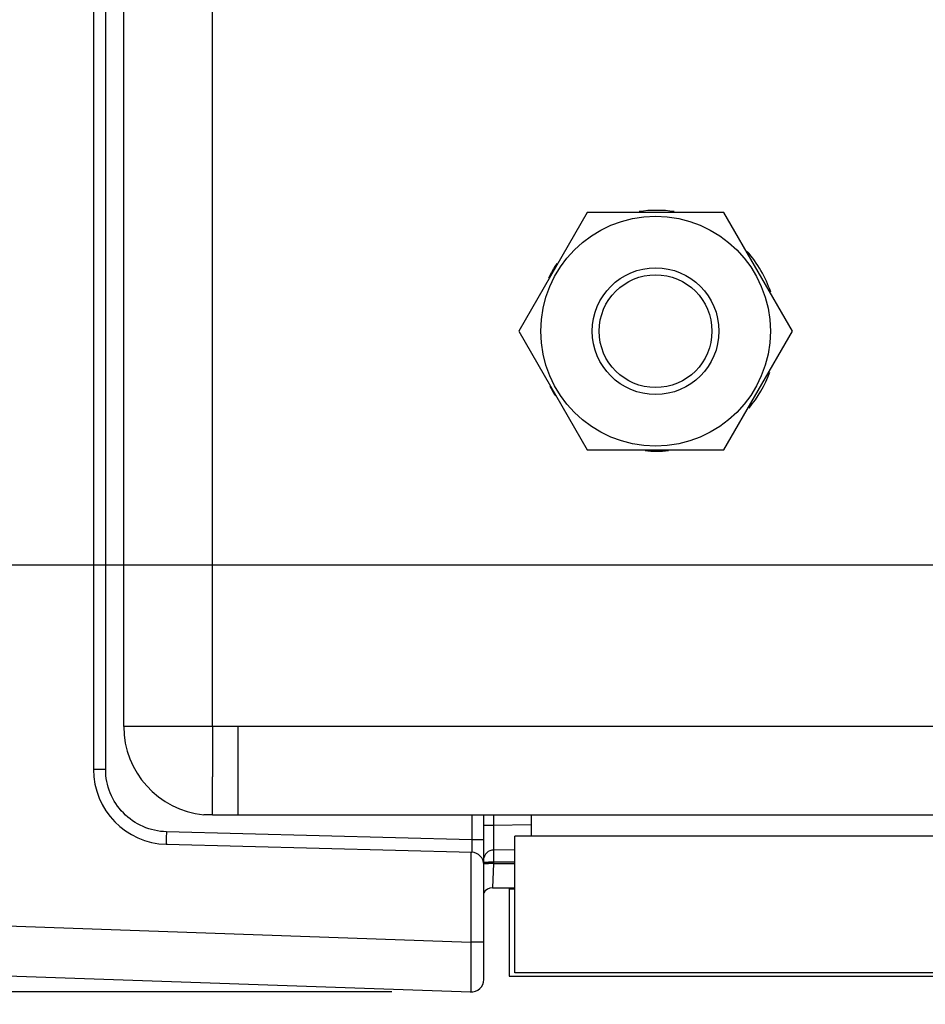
# Model space of a CAD drawing. Header units: inches. Extents: x 0 to 34, y 0 to 22.
# Tile 72 of 101: x 13.944 to 14.659, y 16.387 to 17.164. Entities that reach past the tile are written whole.
import ezdxf

# ---------------------------------------------------------------- set-up
doc = ezdxf.new("R2010")
doc.units = ezdxf.units.IN
doc.header["$LTSCALE"] = 1.87
doc.header["$MEASUREMENT"] = 0
doc.layers.get('0').update_dxf_attribs({"linetype": 'CONTINUOUS'})
for name, color, linetype in [('02___PRT_ALL_AXES', 7, 'CONTINUOUS'), ('DIMENSIONS', 7, 'CONTINUOUS'), ('THREAD', 7, 'CONTINUOUS')]:
    doc.layers.add(name, color=color, linetype=linetype)
doc.styles.get("Standard").update_dxf_attribs({"font": 'txt', "width": 0.8})
doc.dimstyles.new('DIMSTYLE_1', dxfattribs={"dimtxt": 0.125, "dimasz": 0.18, "dimexe": 0.125, "dimexo": 0.0625, "dimgap": 0.0625, "dimtad": 0, "dimtih": 1, "dimtoh": 1, "dimzin": 4, "dimdsep": 46, "dimtxsty": 'STANDARD', "dimblk": '_FILLED', "dimblk1": '_FILLED', "dimblk2": '_FILLED', "dimcen": 0.09, "dimazin": 1, "dimtp": 0.001, "dimtm": 0.001, "dimtfac": 1, "dimtofl": 0, "dimtmove": 0, "dimatfit": 3, "dimldrblk": '_FILLED', "dimfxl": 1, "dimtolj": 1, "dimtzin": 4, "dimarcsym": 0})
doc.dimstyles.new('DIMSTYLE_2', dxfattribs={"dimtxt": 0.125, "dimasz": 0.18, "dimexe": 0.125, "dimexo": 0.0625, "dimgap": 0.0625, "dimtad": 0, "dimtih": 1, "dimtoh": 1, "dimzin": 4, "dimdsep": 46, "dimtxsty": 'STANDARD', "dimblk": '_FILLED', "dimblk1": '_FILLED', "dimblk2": '_FILLED', "dimcen": 0.09, "dimazin": 1, "dimtp": 0.01, "dimtm": 0.01, "dimtfac": 1, "dimtofl": 0, "dimtmove": 0, "dimatfit": 3, "dimldrblk": '_FILLED', "dimfxl": 1, "dimtolj": 1, "dimtzin": 4, "dimarcsym": 0})

# ---------------------------------------------------------------- blocks, each defined once
blk = doc.blocks.new('_FILLED')
at = {"color": 0, "linetype": 'BYBLOCK'}
blk.add_solid([(0, 0), (-1, 0.1736), (-1, -0.1736)], dxfattribs=at)
blk = doc.blocks.new('*D13')
at = {"layer": 'DIMENSIONS', "color": 2, "linetype": 'CONTINUOUS'}
for p, q in [((13.23447, 16.52355), (13.23447, 15.52168)), ((17.19918, 16.38867), (17.19918, 15.52168)), ((13.23447, 15.64668), (14.54183, 15.64668)), ((17.19918, 15.64668), (15.89183, 15.64668))]:
    blk.add_line(p, q, dxfattribs=at)
at = {"layer": 'DIMENSIONS', "color": 2, "linetype": 'CONTINUOUS', "xscale": 0.18, "yscale": 0.18, "zscale": 0.18, "rotation": 180}
blk.add_blockref('_FILLED', (13.23447, 15.64668), dxfattribs=at)
at = {"layer": 'DIMENSIONS', "color": 2, "linetype": 'CONTINUOUS', "xscale": 0.18, "yscale": 0.18, "zscale": 0.18}
blk.add_blockref('_FILLED', (17.19918, 15.64668), dxfattribs=at)
at = {"layer": 'DIMENSIONS', "color": 2, "linetype": 'CONTINUOUS', "insert": (15.21683, 15.70918), "char_height": 0.125, "width": 1.225, "attachment_point": 2, "line_spacing_factor": 0.9}
blk.add_mtext('3.96{\\ftxt.shx;\\W1.000000;\\H0.125000; }[100.7]', dxfattribs=at)
blk = doc.blocks.new('*D16')
at = {"layer": 'DIMENSIONS', "color": 2, "linetype": 'CONTINUOUS'}
for p, q in [((13.23447, 16.52355), (13.23447, 14.77168)), ((17.38515, 16.45195), (17.38515, 14.77168)), ((13.23447, 14.89668), (14.63481, 14.89668)), ((17.38515, 14.89668), (15.98481, 14.89668))]:
    blk.add_line(p, q, dxfattribs=at)
at = {"layer": 'DIMENSIONS', "color": 2, "linetype": 'CONTINUOUS', "xscale": 0.18, "yscale": 0.18, "zscale": 0.18, "rotation": 180}
blk.add_blockref('_FILLED', (13.23447, 14.89668), dxfattribs=at)
at = {"layer": 'DIMENSIONS', "color": 2, "linetype": 'CONTINUOUS', "xscale": 0.18, "yscale": 0.18, "zscale": 0.18}
blk.add_blockref('_FILLED', (17.38515, 14.89668), dxfattribs=at)
at = {"layer": 'DIMENSIONS', "color": 2, "linetype": 'CONTINUOUS', "insert": (15.30981, 14.95918), "char_height": 0.125, "width": 1.225, "attachment_point": 2, "line_spacing_factor": 0.9}
blk.add_mtext('4.15{\\ftxt.shx;\\W1.000000;\\H0.125000; }[105.4]', dxfattribs=at)
blk = doc.blocks.new('*D22')
at = {"layer": 'DIMENSIONS', "color": 2, "linetype": 'CONTINUOUS'}
for p, q in [((12.42246, 17.24792), (12.30496, 17.24792)), ((12.42246, 16.73342), (12.42246, 17.24792)), ((16.85443, 16.73342), (12.29746, 16.73342)), ((14.23757, 16.39676), (12.29746, 16.39676)), ((12.42246, 16.39676), (12.42246, 16.03676))]:
    blk.add_line(p, q, dxfattribs=at)
at = {"layer": 'DIMENSIONS', "color": 2, "linetype": 'CONTINUOUS', "xscale": 0.18, "yscale": 0.18, "zscale": 0.18}
for p, rotation in [((12.42246, 16.73342), 270), ((12.42246, 16.39676), 90)]:
    blk.add_blockref('_FILLED', p, dxfattribs=dict(at, rotation=rotation))
at = {"layer": 'DIMENSIONS', "color": 2, "linetype": 'CONTINUOUS', "insert": (12.24246, 17.31042), "char_height": 0.125, "width": 0.925, "attachment_point": 3, "line_spacing_factor": 0.9}
blk.add_mtext('.34{\\ftxt.shx;\\W1.000000;\\H0.125000; }[8.6]', dxfattribs=at)

msp = doc.modelspace()

# ---------------------------------------------------------------- linework, layer by layer
at = {"color": 7, "linetype": 'CONTINUOUS'}
for p, q in [((14.00219, 19.68958), (14.00219, 16.57224)), ((14.01177, 16.57224), (14.01177, 19.68958)), ((14.39183, 17.01142), (14.33784, 16.91792)), ((14.49979, 17.01142), (14.39183, 17.01142)), ((14.55377, 16.91792), (14.49979, 17.01142)), ((14.33784, 16.91792), (14.39183, 16.82442)), ((14.49979, 16.82442), (14.55377, 16.91792)), ((14.39183, 16.82442), (14.49979, 16.82442)), ((14.01177, 16.57224), (14.00219, 16.57224)), ((14.30067, 16.53622), (14.30067, 16.51673)), ((14.31026, 16.4066), (14.31026, 16.53622)), ((14.31793, 16.53622), (14.31793, 16.5284)), ((14.31026, 16.52839), (14.31793, 16.52839)), ((14.31793, 16.5284), (14.34775, 16.52892)), ((14.31793, 16.5284), (14.318, 16.50872)), ((14.30067, 16.51673), (14.0597, 16.52304)), ((14.33467, 16.41171), (14.33467, 16.51971)), ((17.16467, 16.51971), (14.33467, 16.51971)), ((14.0597, 16.51321), (14.30067, 16.5069)), ((14.31026, 16.51673), (14.30067, 16.51673)), ((14.30007, 16.50691), (14.30007, 16.43611)), ((14.31791, 16.50464), (14.3179, 16.50212)), ((14.31793, 16.50858), (14.31791, 16.50464)), ((14.318, 16.50872), (14.33485, 16.50901)), ((14.31006, 16.49809), (14.31392, 16.49814)), ((14.31007, 16.49902), (14.31395, 16.49907)), ((14.31786, 16.49807), (14.31715, 16.4789)), ((14.31788, 16.49899), (14.31786, 16.49807)), ((14.31786, 16.49807), (14.33467, 16.49807)), ((14.3179, 16.50212), (14.31788, 16.49899)), ((14.33467, 16.499), (14.31788, 16.49899)), ((14.31715, 16.4789), (14.33467, 16.4789)), ((14.33035, 16.47819), (14.33035, 16.40912)), ((14.33035, 16.47819), (14.33467, 16.47819)), ((13.38646, 16.46801), (14.30007, 16.43611)), ((14.31026, 16.43611), (14.30007, 16.43611)), ((13.38646, 16.42867), (14.30007, 16.39676)), ((17.16467, 16.41171), (14.33467, 16.41171)), ((14.33035, 16.40912), (17.19136, 16.40912))]:
    msp.add_line(p, q, dxfattribs=at)
at = {"color": 3, "linetype": 'CONTINUOUS'}
for p, q in [((14.02604, 16.60622), (14.02604, 19.65622)), ((14.09604, 16.60622), (14.09604, 19.65622)), ((14.11604, 16.60622), (14.02604, 16.60622)), ((14.09604, 16.60622), (14.09604, 16.56642)), ((14.11604, 16.60622), (14.11604, 16.58676)), ((14.11604, 16.58676), (14.11604, 16.58132)), ((14.11604, 16.58132), (14.11604, 16.56351)), ((14.09604, 16.53631), (14.09604, 16.56642)), ((14.11604, 16.56351), (14.11604, 16.54065)), ((14.09604, 16.53656), (14.08912, 16.53656)), ((14.11604, 16.53622), (14.09604, 16.53622)), ((14.11604, 16.54155), (14.11604, 16.53622)), ((14.34762, 16.53622), (14.34762, 16.53203)), ((14.34762, 16.53203), (14.34762, 16.51971))]:
    msp.add_line(p, q, dxfattribs=at)
at = {"color": 7, "linetype": 'CONTINUOUS'}
msp.add_circle((14.44581, 16.91792), 0.0906, dxfattribs=at)
at = {"color": 3, "linetype": 'CONTINUOUS'}
for centre, radius, start, end in [((14.44671, 16.91822), 0.095, 81.6708, 98.3292), ((14.44671, 16.91822), 0.095, 18.73067, 41.26933), ((14.44671, 16.91822), 0.095, 145.99356, 154.00644), ((14.44671, 16.91822), 0.095, 320.10825, 339.89175), ((14.44671, 16.91822), 0.095, 207.36779, 212.63221), ((14.44671, 16.91822), 0.095, 264.43328, 275.56672), ((14.09604, 16.60622), 0.07, 180, 264.33105)]:
    msp.add_arc(centre, radius, start, end, dxfattribs=at)
at = {"color": 7, "linetype": 'CONTINUOUS'}
for centre, radius, start, end in [((14.06124, 16.57224), 0.05906, 180, 268.5), ((14.30042, 16.49706), 0.00984, 0, 88.5), ((14.31793, 16.50071), 0.00787, 90, 174.15107), ((14.31092, 16.23882), 0.25934, 88.46799, 89.33732), ((14.31095, 16.23975), 0.25934, 88.46799, 89.33731), ((14.31715, 16.47102), 0.00787, 90, 152.78219), ((14.30042, 16.4066), 0.00984, 264.78379, 360)]:
    msp.add_arc(centre, radius, start, end, dxfattribs=at)
for points, knots in [([(14.0597, 16.52304), (14.05341, 16.52321), (14.04075, 16.52602), (14.02486, 16.53704), (14.01425, 16.55322), (14.01177, 16.56594), (14.01177, 16.57224)], [0, 0, 0, 0, 0.24999, 0.499947, 0.74994, 1, 1, 1, 1]), ([(14.0597, 16.52304), (14.05967, 16.52179), (14.05962, 16.51948), (14.05958, 16.51673), (14.05961, 16.51499), (14.05958, 16.51402), (14.05969, 16.5136), (14.05963, 16.51321), (14.0597, 16.51321)], [0, 0, 0, 0, 0.381823, 0.706518, 0.830742, 0.922936, 0.979948, 1, 1, 1, 1]), ([(14.30067, 16.51673), (14.30071, 16.51548), (14.30075, 16.51317), (14.3008, 16.51041), (14.30077, 16.50868), (14.30079, 16.5077), (14.30069, 16.50729), (14.30074, 16.50689), (14.30067, 16.5069)], [0, 0, 0, 0, 0.382718, 0.707133, 0.831375, 0.923617, 0.980411, 1, 1, 1, 1]), ([(14.30007, 16.43611), (14.30005, 16.43355), (14.30001, 16.42854), (14.29997, 16.42125), (14.29994, 16.41454), (14.29993, 16.40865), (14.29993, 16.40437), (14.29995, 16.40153), (14.29996, 16.39987), (14.3, 16.39861), (14.29997, 16.39759), (14.30009, 16.39717), (14.30001, 16.39676), (14.30007, 16.39676)], [0, 0, 0, 0, 0.194852, 0.382584, 0.555383, 0.706839, 0.831213, 0.881647, 0.923624, 0.956724, 0.980602, 0.99507, 1, 1, 1, 1])]:
    msp.add_open_spline(points, degree=3, knots=knots, dxfattribs=at)
at = {"layer": '02___PRT_ALL_AXES', "color": 3, "linetype": 'CONTINUOUS'}
for p, q in [((17.01676, 16.60622), (14.11604, 16.60622)), ((17.05035, 16.53622), (14.11604, 16.53622))]:
    msp.add_line(p, q, dxfattribs=at)
at = {"layer": 'THREAD', "color": 7, "linetype": 'CONTINUOUS'}
for radius in [0.05, 0.0445]:
    msp.add_circle((14.44581, 16.91792), radius, dxfattribs=at)

# ---------------------------------------------------------------- dimensions: what is measured, and where the dimension line sits
at = {"layer": 'DIMENSIONS', "color": 2, "linetype": 'CONTINUOUS'}
dim = msp.add_linear_dim(base=(12.42246, 16.39676), p1=(16.91693, 16.73342), p2=(14.30007, 16.39676), angle=270, dimstyle='DIMSTYLE_2', dxfattribs=at)
dim.commit()
dim.dimension.update_dxf_attribs({"geometry": '*D22', "text_midpoint": (11.77996, 17.24792), "dimtype": 160})
for base, p2, picture, middle in [((17.19918, 15.64668), (17.19918, 16.45117), '*D13', (15.21683, 15.64668)), ((17.38515, 14.89668), (17.38515, 16.51445), '*D16', (15.30981, 14.89668))]:
    dim = msp.add_linear_dim(base=base, p1=(13.23447, 16.58605), p2=p2, dimstyle='DIMSTYLE_1', dxfattribs=at)
    dim.commit()
    dim.dimension.update_dxf_attribs({"geometry": picture, "text_midpoint": middle, "dimtype": 160})

doc.saveas('drawing.dxf')
